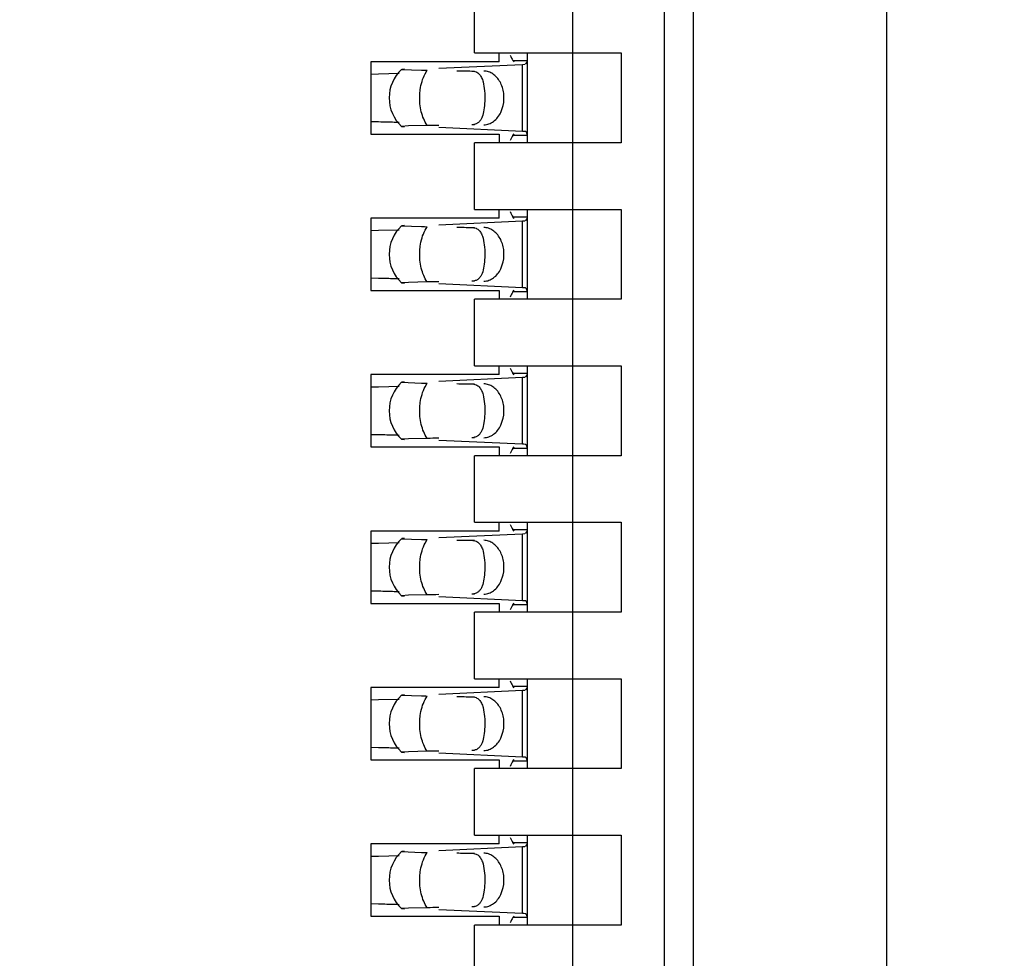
# Model space of a CAD drawing. Header units: inches. Extents: x 0 to 22, y 0 to 17.
# Tile 32 of 61: x 4.04 to 4.238, y 8.944 to 9.133. Entities that reach past the tile are written whole.
import ezdxf

# ---------------------------------------------------------------- set-up
doc = ezdxf.new("R2010")
doc.units = ezdxf.units.IN
doc.header["$LTSCALE"] = 1.21
doc.header["$MEASUREMENT"] = 0
doc.layers.get('0').update_dxf_attribs({"linetype": 'CONTINUOUS'})
doc.layers.add('DIMENSIONS', color=7, linetype='CONTINUOUS')
doc.styles.get("Standard").update_dxf_attribs({"font": 'txt', "width": 0.8})
doc.dimstyles.new('DIMSTYLE_1', dxfattribs={"dimtxt": 0.125, "dimasz": 0.18, "dimexe": 0.18, "dimexo": 0.0625, "dimgap": 0.09, "dimtad": 0, "dimtih": 1, "dimtoh": 1, "dimdec": 3, "dimzin": 4, "dimdsep": 46, "dimtxsty": 'STANDARD', "dimblk": '_FILLED', "dimblk1": '_FILLED', "dimblk2": '_FILLED', "dimcen": 0.09, "dimadec": 0, "dimazin": 0, "dimtp": 0.01, "dimtm": 0.01, "dimtfac": 1, "dimtdec": 3, "dimtofl": 0, "dimtmove": 0, "dimatfit": 3, "dimldrblk": '_FILLED', "dimfxl": 1, "dimtolj": 1, "dimtzin": 4, "dimarcsym": 0})

# ---------------------------------------------------------------- blocks, each defined once
blk = doc.blocks.new('*D16')
at = {"layer": 'DIMENSIONS', "color": 2, "linetype": 'CONTINUOUS'}
blk.add_line((4.337998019, 6.2692184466), (3.445098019, 6.2692184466), dxfattribs=at)
at = {"layer": 'DIMENSIONS', "color": 2, "linetype": 'CONTINUOUS', "insert": (3.382598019, 6.3317184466), "char_height": 0.125, "width": 1.525, "attachment_point": 3, "line_spacing_factor": 0.9}
blk.add_mtext('-4.822{\\Ftxt.shx;\\W1.000000;\\H0.125000; }[122.48]', dxfattribs=at)
blk = doc.blocks.new('_FILLED')
at = {"color": 0, "linetype": 'BYBLOCK'}
blk.add_solid([(0, 0), (-1, 0.1736111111), (-1, -0.1736111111)], dxfattribs=at)
blk = doc.blocks.new('*D17')
at = {"layer": 'DIMENSIONS', "color": 2, "linetype": 'CONTINUOUS'}
for p, q in [((3.7807905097, 6.1477749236), (3.6201636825, 5.9958963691)), ((4.326098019, 6.1477749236), (3.7807905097, 6.1477749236)), ((3.6201636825, 5.9958963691), (3.445098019, 5.9958963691))]:
    blk.add_line(p, q, dxfattribs=at)
at = {"layer": 'DIMENSIONS', "color": 2, "linetype": 'CONTINUOUS', "insert": (3.382598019, 6.0583963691), "char_height": 0.125, "width": 1.525, "attachment_point": 3, "line_spacing_factor": 0.9}
blk.add_mtext('-4.943{\\Ftxt.shx;\\W1.000000;\\H0.125000; }[125.56]', dxfattribs=at)

msp = doc.modelspace()

# ---------------------------------------------------------------- linework, layer by layer
at = {"color": 7, "linetype": 'CONTINUOUS'}
for p, q in [((4.2143854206, 10.282284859), (4.2143854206, 7.0781520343)), ((4.1755444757, 7.385423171), (4.1755444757, 10.2200688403)), ((4.1696389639, 10.1019586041), (4.1696389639, 7.5035334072)), ((4.1511350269, 10.0885727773), (4.1511350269, 7.516919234)), ((4.1314499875, 9.1267617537), (4.1314499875, 9.1401475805)), ((4.1314499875, 9.1267617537), (4.1609775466, 9.1267617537)), ((4.1364106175, 9.1249901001), (4.1364106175, 9.1267617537)), ((4.1420799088, 9.1086515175), (4.1420799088, 9.1267617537)), ((4.1609775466, 9.1267617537), (4.1609775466, 9.1086515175)), ((4.1105838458, 9.1249901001), (4.1105838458, 9.110423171)), ((4.1364106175, 9.1249901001), (4.1105838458, 9.1249901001)), ((4.1242299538, 9.1236647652), (4.141113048, 9.1244488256)), ((4.1391347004, 9.1252683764), (4.1420799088, 9.1252683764)), ((4.1394246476, 9.1249412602), (4.1391347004, 9.1252683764)), ((4.1411130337, 9.1244492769), (4.1415281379, 9.1244711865)), ((4.1416927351, 9.1244801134), (4.1420382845, 9.124883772)), ((4.1420382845, 9.124883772), (4.1420799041, 9.1252564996)), ((4.1420799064, 9.1252580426), (4.1420789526, 9.1253266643)), ((4.1106000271, 9.1225200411), (4.1121165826, 9.1225521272)), ((4.1121165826, 9.1225521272), (4.1162747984, 9.122662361)), ((4.1167300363, 9.1234436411), (4.1207671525, 9.123290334)), ((4.1173599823, 9.1234961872), (4.1167799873, 9.1234571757)), ((4.1367262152, 9.1148007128), (4.1372032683, 9.1161933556)), ((4.1121165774, 9.1128612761), (4.1106000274, 9.1128933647)), ((4.1181465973, 9.1120616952), (4.1167301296, 9.1119695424)), ((4.1167301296, 9.1119695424), (4.1173600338, 9.1119170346)), ((4.1218945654, 9.1121416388), (4.1181465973, 9.1120616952)), ((4.1313021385, 9.1123347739), (4.1308702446, 9.1122932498)), ((4.1105838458, 9.110423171), (4.1364106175, 9.110423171)), ((4.141113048, 9.1109644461), (4.1242299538, 9.111748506)), ((4.1364106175, 9.110423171), (4.1364106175, 9.1086515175)), ((4.1391347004, 9.1101448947), (4.1394246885, 9.1104720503)), ((4.1420799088, 9.1101448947), (4.1391347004, 9.1101448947)), ((4.1416927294, 9.1109311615), (4.1413348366, 9.1109530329)), ((4.1419108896, 9.1107915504), (4.1416927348, 9.1109330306)), ((4.1420799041, 9.110156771), (4.1419108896, 9.1107915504)), ((4.1420789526, 9.1100866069), (4.1420799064, 9.1101552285)), ((4.1314499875, 9.0952656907), (4.1314499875, 9.1086515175)), ((4.1609775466, 9.1086515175), (4.1314499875, 9.1086515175)), ((4.1314499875, 9.0952656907), (4.1609775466, 9.0952656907)), ((4.1364106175, 9.0934940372), (4.1364106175, 9.0952656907)), ((4.1420799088, 9.0771554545), (4.1420799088, 9.0952656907)), ((4.1609775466, 9.0952656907), (4.1609775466, 9.0771554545)), ((4.1105838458, 9.0934940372), (4.1105838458, 9.078927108)), ((4.1364106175, 9.0934940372), (4.1105838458, 9.0934940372)), ((4.1242299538, 9.0921687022), (4.141113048, 9.0929527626)), ((4.1391347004, 9.0937723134), (4.1420799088, 9.0937723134)), ((4.1394246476, 9.0934451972), (4.1391347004, 9.0937723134)), ((4.1411130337, 9.0929532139), (4.1415281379, 9.0929751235)), ((4.1416927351, 9.0929840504), (4.1420382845, 9.093387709)), ((4.1420382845, 9.093387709), (4.1420799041, 9.0937604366)), ((4.1420799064, 9.0937619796), (4.1420789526, 9.0938306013)), ((4.1106000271, 9.0910239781), (4.1121165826, 9.0910560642)), ((4.1121165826, 9.0910560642), (4.1162747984, 9.091166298)), ((4.1167300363, 9.0919475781), (4.1207671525, 9.091794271)), ((4.1173599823, 9.0920001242), (4.1167799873, 9.0919611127)), ((4.1367262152, 9.0833046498), (4.1372032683, 9.0846972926)), ((4.1121165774, 9.0813652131), (4.1106000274, 9.0813973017)), ((4.1181465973, 9.0805656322), (4.1167301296, 9.0804734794)), ((4.1167301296, 9.0804734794), (4.1173600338, 9.0804209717)), ((4.1218945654, 9.0806455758), (4.1181465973, 9.0805656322)), ((4.141113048, 9.0794683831), (4.1242299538, 9.0802524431)), ((4.1313021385, 9.0808387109), (4.1308702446, 9.0807971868)), ((4.1105838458, 9.078927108), (4.1364106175, 9.078927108)), ((4.1364106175, 9.078927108), (4.1364106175, 9.0771554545)), ((4.1391347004, 9.0786488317), (4.1394246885, 9.0789759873)), ((4.1420799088, 9.0786488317), (4.1391347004, 9.0786488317)), ((4.1416927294, 9.0794350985), (4.1413348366, 9.0794569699)), ((4.1419108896, 9.0792954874), (4.1416927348, 9.0794369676)), ((4.1420799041, 9.078660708), (4.1419108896, 9.0792954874)), ((4.1420789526, 9.0785905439), (4.1420799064, 9.0786591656)), ((4.1314499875, 9.0637696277), (4.1314499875, 9.0771554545)), ((4.1609775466, 9.0771554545), (4.1314499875, 9.0771554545)), ((4.1314499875, 9.0637696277), (4.1609775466, 9.0637696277)), ((4.1364106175, 9.0619979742), (4.1364106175, 9.0637696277)), ((4.1420799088, 9.0456593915), (4.1420799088, 9.0637696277)), ((4.1609775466, 9.0637696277), (4.1609775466, 9.0456593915)), ((4.1105838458, 9.0619979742), (4.1105838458, 9.047431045)), ((4.1364106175, 9.0619979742), (4.1105838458, 9.0619979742)), ((4.1167300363, 9.0604515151), (4.1207671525, 9.060298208)), ((4.1173599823, 9.0605040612), (4.1167799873, 9.0604650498)), ((4.1242299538, 9.0606726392), (4.141113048, 9.0614566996)), ((4.1391347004, 9.0622762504), (4.1420799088, 9.0622762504)), ((4.1394246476, 9.0619491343), (4.1391347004, 9.0622762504)), ((4.1411130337, 9.0614571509), (4.1415281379, 9.0614790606)), ((4.1416927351, 9.0614879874), (4.1420382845, 9.061891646)), ((4.1420382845, 9.061891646), (4.1420799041, 9.0622643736)), ((4.1420799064, 9.0622659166), (4.1420789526, 9.0623345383)), ((4.1106000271, 9.0595279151), (4.1121165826, 9.0595600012)), ((4.1121165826, 9.0595600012), (4.1162747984, 9.059670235)), ((4.1367262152, 9.0518085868), (4.1372032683, 9.0532012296)), ((4.1121165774, 9.0498691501), (4.1106000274, 9.0499012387)), ((4.1181465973, 9.0490695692), (4.1167301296, 9.0489774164)), ((4.1167301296, 9.0489774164), (4.1173600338, 9.0489249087)), ((4.1218945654, 9.0491495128), (4.1181465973, 9.0490695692)), ((4.141113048, 9.0479723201), (4.1242299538, 9.0487563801)), ((4.1313021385, 9.0493426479), (4.1308702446, 9.0493011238)), ((4.1105838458, 9.047431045), (4.1364106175, 9.047431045)), ((4.1364106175, 9.047431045), (4.1364106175, 9.0456593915)), ((4.1391347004, 9.0471527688), (4.1394246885, 9.0474799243)), ((4.1420799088, 9.0471527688), (4.1391347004, 9.0471527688)), ((4.1416927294, 9.0479390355), (4.1413348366, 9.0479609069)), ((4.1419108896, 9.0477994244), (4.1416927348, 9.0479409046)), ((4.1420799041, 9.047164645), (4.1419108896, 9.0477994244)), ((4.1420789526, 9.0470944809), (4.1420799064, 9.0471631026)), ((4.1314499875, 9.0322735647), (4.1314499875, 9.0456593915)), ((4.1609775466, 9.0456593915), (4.1314499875, 9.0456593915)), ((4.1314499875, 9.0322735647), (4.1609775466, 9.0322735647)), ((4.1364106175, 9.0305019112), (4.1364106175, 9.0322735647)), ((4.1391347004, 9.0307801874), (4.1420799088, 9.0307801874)), ((4.1394246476, 9.0304530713), (4.1391347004, 9.0307801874)), ((4.1420382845, 9.030395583), (4.1420799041, 9.0307683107)), ((4.1420799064, 9.0307698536), (4.1420789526, 9.0308384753)), ((4.1420799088, 9.0141633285), (4.1420799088, 9.0322735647)), ((4.1609775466, 9.0322735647), (4.1609775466, 9.0141633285)), ((4.1105838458, 9.0305019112), (4.1105838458, 9.015934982)), ((4.1364106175, 9.0305019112), (4.1105838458, 9.0305019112)), ((4.1167300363, 9.0289554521), (4.1207671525, 9.028802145)), ((4.1173599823, 9.0290079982), (4.1167799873, 9.0289689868)), ((4.1242299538, 9.0291765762), (4.141113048, 9.0299606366)), ((4.1411130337, 9.0299610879), (4.1415281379, 9.0299829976)), ((4.1416927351, 9.0299919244), (4.1420382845, 9.030395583)), ((4.1106000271, 9.0280318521), (4.1121165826, 9.0280639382)), ((4.1121165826, 9.0280639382), (4.1162747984, 9.028174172)), ((4.1367262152, 9.0203125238), (4.1372032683, 9.0217051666)), ((4.1121165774, 9.0183730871), (4.1106000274, 9.0184051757)), ((4.1181465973, 9.0175735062), (4.1167301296, 9.0174813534)), ((4.1167301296, 9.0174813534), (4.1173600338, 9.0174288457)), ((4.1218945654, 9.0176534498), (4.1181465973, 9.0175735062)), ((4.141113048, 9.0164762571), (4.1242299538, 9.0172603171)), ((4.1313021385, 9.0178465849), (4.1308702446, 9.0178050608)), ((4.1105838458, 9.015934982), (4.1364106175, 9.015934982)), ((4.1364106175, 9.015934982), (4.1364106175, 9.0141633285)), ((4.1391347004, 9.0156567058), (4.1394246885, 9.0159838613)), ((4.1420799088, 9.0156567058), (4.1391347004, 9.0156567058)), ((4.1416927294, 9.0164429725), (4.1413348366, 9.0164648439)), ((4.1419108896, 9.0163033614), (4.1416927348, 9.0164448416)), ((4.1420799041, 9.015668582), (4.1419108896, 9.0163033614)), ((4.1420789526, 9.0155984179), (4.1420799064, 9.0156670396)), ((4.1314499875, 9.0007775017), (4.1314499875, 9.0141633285)), ((4.1609775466, 9.0141633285), (4.1314499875, 9.0141633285)), ((4.1105838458, 8.9990058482), (4.1105838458, 8.984438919)), ((4.1364106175, 8.9990058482), (4.1105838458, 8.9990058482)), ((4.1314499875, 9.0007775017), (4.1609775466, 9.0007775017)), ((4.1364106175, 8.9990058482), (4.1364106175, 9.0007775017)), ((4.1391347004, 8.9992841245), (4.1420799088, 8.9992841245)), ((4.1394246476, 8.9989570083), (4.1391347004, 8.9992841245)), ((4.1420382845, 8.99889952), (4.1420799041, 8.9992722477)), ((4.1420799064, 8.9992737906), (4.1420789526, 8.9993424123)), ((4.1420799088, 8.9826672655), (4.1420799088, 9.0007775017)), ((4.1609775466, 9.0007775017), (4.1609775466, 8.9826672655)), ((4.1167300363, 8.9974593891), (4.1207671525, 8.997306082)), ((4.1173599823, 8.9975119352), (4.1167799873, 8.9974729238)), ((4.1242299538, 8.9976805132), (4.141113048, 8.9984645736)), ((4.1411130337, 8.9984650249), (4.1415281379, 8.9984869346)), ((4.1416927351, 8.9984958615), (4.1420382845, 8.99889952)), ((4.1106000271, 8.9965357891), (4.1121165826, 8.9965678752)), ((4.1121165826, 8.9965678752), (4.1162747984, 8.996678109)), ((4.1367262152, 8.9888164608), (4.1372032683, 8.9902091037)), ((4.1121165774, 8.9868770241), (4.1106000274, 8.9869091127)), ((4.1181465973, 8.9860774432), (4.1167301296, 8.9859852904)), ((4.1167301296, 8.9859852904), (4.1173600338, 8.9859327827)), ((4.1218945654, 8.9861573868), (4.1181465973, 8.9860774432)), ((4.141113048, 8.9849801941), (4.1242299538, 8.9857642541)), ((4.1313021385, 8.9863505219), (4.1308702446, 8.9863089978)), ((4.1105838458, 8.984438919), (4.1364106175, 8.984438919)), ((4.1364106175, 8.984438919), (4.1364106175, 8.9826672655)), ((4.1391347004, 8.9841606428), (4.1394246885, 8.9844877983)), ((4.1420799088, 8.9841606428), (4.1391347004, 8.9841606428)), ((4.1416927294, 8.9849469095), (4.1413348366, 8.9849687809)), ((4.1419108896, 8.9848072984), (4.1416927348, 8.9849487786)), ((4.1420799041, 8.9841725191), (4.1419108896, 8.9848072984)), ((4.1420789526, 8.9841023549), (4.1420799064, 8.9841709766)), ((4.1314499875, 8.9692814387), (4.1314499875, 8.9826672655)), ((4.1609775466, 8.9826672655), (4.1314499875, 8.9826672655)), ((4.1314499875, 8.9692814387), (4.1609775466, 8.9692814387)), ((4.1364106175, 8.9675097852), (4.1364106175, 8.9692814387)), ((4.1420799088, 8.9511712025), (4.1420799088, 8.9692814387)), ((4.1609775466, 8.9692814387), (4.1609775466, 8.9511712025)), ((4.1105838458, 8.9675097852), (4.1105838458, 8.9529428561)), ((4.1364106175, 8.9675097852), (4.1105838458, 8.9675097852)), ((4.1391347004, 8.9677880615), (4.1420799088, 8.9677880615)), ((4.1394246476, 8.9674609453), (4.1391347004, 8.9677880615)), ((4.1416927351, 8.9669997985), (4.1420382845, 8.967403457)), ((4.1420382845, 8.967403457), (4.1420799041, 8.9677761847)), ((4.1420799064, 8.9677777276), (4.1420789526, 8.9678463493)), ((4.1167300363, 8.9659633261), (4.1207671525, 8.965810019)), ((4.1173599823, 8.9660158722), (4.1167799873, 8.9659768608)), ((4.1242299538, 8.9661844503), (4.141113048, 8.9669685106)), ((4.1411130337, 8.9669689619), (4.1415281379, 8.9669908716)), ((4.1106000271, 8.9650397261), (4.1121165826, 8.9650718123)), ((4.1121165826, 8.9650718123), (4.1162747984, 8.965182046)), ((4.1367262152, 8.9573203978), (4.1372032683, 8.9587130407)), ((4.1121165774, 8.9553809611), (4.1106000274, 8.9554130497)), ((4.1181465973, 8.9545813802), (4.1167301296, 8.9544892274)), ((4.1167301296, 8.9544892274), (4.1173600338, 8.9544367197)), ((4.1218945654, 8.9546613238), (4.1181465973, 8.9545813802)), ((4.141113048, 8.9534841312), (4.1242299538, 8.9542681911)), ((4.1313021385, 8.9548544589), (4.1308702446, 8.9548129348)), ((4.1416927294, 8.9534508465), (4.1413348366, 8.9534727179)), ((4.1419108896, 8.9533112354), (4.1416927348, 8.9534527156)), ((4.1105838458, 8.9529428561), (4.1364106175, 8.9529428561)), ((4.1364106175, 8.9529428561), (4.1364106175, 8.9511712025)), ((4.1391347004, 8.9526645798), (4.1394246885, 8.9529917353)), ((4.1420799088, 8.9526645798), (4.1391347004, 8.9526645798)), ((4.1420799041, 8.9526764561), (4.1419108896, 8.9533112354)), ((4.1420789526, 8.9526062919), (4.1420799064, 8.9526749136)), ((4.1314499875, 8.9377853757), (4.1314499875, 8.9511712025)), ((4.1609775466, 8.9511712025), (4.1314499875, 8.9511712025))]:
    msp.add_line(p, q, dxfattribs=at)
at = {"color": 9, "linetype": 'CONTINUOUS'}
for p, q in [((4.141113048, 9.1109644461), (4.141113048, 9.1244488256)), ((4.1214830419, 9.1225600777), (4.1218945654, 9.1232716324)), ((4.1308702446, 9.1231200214), (4.1314499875, 9.1231200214)), ((4.1314499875, 9.1122932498), (4.1308702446, 9.1122932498)), ((4.141113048, 9.0794683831), (4.141113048, 9.0929527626)), ((4.1214830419, 9.0910640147), (4.1218945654, 9.0917755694)), ((4.1308702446, 9.0916239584), (4.1314499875, 9.0916239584)), ((4.1314499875, 9.0807971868), (4.1308702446, 9.0807971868)), ((4.141113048, 9.0479723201), (4.141113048, 9.0614566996)), ((4.1214830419, 9.0595679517), (4.1218945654, 9.0602795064)), ((4.1308702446, 9.0601278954), (4.1314499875, 9.0601278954)), ((4.1314499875, 9.0493011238), (4.1308702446, 9.0493011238)), ((4.1214830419, 9.0280718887), (4.1218945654, 9.0287834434)), ((4.141113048, 9.0164762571), (4.141113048, 9.0299606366)), ((4.1308702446, 9.0286318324), (4.1314499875, 9.0286318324)), ((4.1314499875, 9.0178050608), (4.1308702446, 9.0178050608)), ((4.1214830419, 8.9965758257), (4.1218945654, 8.9972873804)), ((4.1308702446, 8.9971357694), (4.1314499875, 8.9971357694)), ((4.141113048, 8.9849801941), (4.141113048, 8.9984645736)), ((4.1314499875, 8.9863089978), (4.1308702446, 8.9863089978)), ((4.1214830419, 8.9650797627), (4.1218945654, 8.9657913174)), ((4.1308702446, 8.9656397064), (4.1314499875, 8.9656397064)), ((4.141113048, 8.9534841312), (4.141113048, 8.9669685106)), ((4.1314499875, 8.9548129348), (4.1308702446, 8.9548129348))]:
    msp.add_line(p, q, dxfattribs=at)
at = {"color": 7, "linetype": 'CONTINUOUS'}
for centre, radius, start, end in [((4.1221232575, 9.1177066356), 0.0078740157, 133.2313990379, 226.7695386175), ((4.1284767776, 9.5540687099), 0.4308473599, 268.9746889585, 269.1246374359), ((4.099578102, 8.5439230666), 0.5690763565, 88.5671778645, 88.737498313), ((4.1053529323, 8.7712250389), 0.3417010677, 88.3363875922, 88.5821634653), ((4.1076566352, 8.8515680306), 0.2613250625, 88.110127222, 88.3298669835), ((4.1395348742, 9.0767805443), 0.0342198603, 86.9848544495, 87.3566322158), ((4.1221232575, 9.0862105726), 0.0078740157, 133.2313990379, 226.7695386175), ((4.1284767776, 9.5225726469), 0.4308473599, 268.9746889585, 269.1246374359), ((4.099578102, 8.5124270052), 0.5690763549, 88.5671778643, 88.7374983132), ((4.1053529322, 8.7397289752), 0.3417010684, 88.3363875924, 88.582163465), ((4.1076566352, 8.8200719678), 0.2613250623, 88.110127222, 88.3298669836), ((4.1395348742, 9.0452844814), 0.0342198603, 86.9848544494, 87.3566322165), ((4.1221232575, 9.0547145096), 0.0078740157, 133.2313990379, 226.7695386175), ((4.1284767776, 9.491076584), 0.4308473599, 268.9746889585, 269.1246374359), ((4.099578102, 8.4809309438), 0.5690763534, 88.5671778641, 88.7374983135), ((4.1053529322, 8.7082329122), 0.3417010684, 88.3363875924, 88.582163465), ((4.1076566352, 8.7885759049), 0.2613250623, 88.110127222, 88.3298669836), ((4.1395348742, 9.0137884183), 0.0342198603, 86.9848544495, 87.3566322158), ((4.1221232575, 9.0232184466), 0.0078740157, 133.2313990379, 226.7695386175), ((4.1284767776, 9.4595805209), 0.4308473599, 268.9746889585, 269.1246374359), ((4.099578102, 8.4494348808), 0.5690763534, 88.5671778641, 88.7374983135), ((4.1053529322, 8.6767368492), 0.3417010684, 88.3363875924, 88.582163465), ((4.1076566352, 8.7570798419), 0.2613250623, 88.110127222, 88.3298669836), ((4.1395348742, 8.9822923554), 0.0342198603, 86.9848544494, 87.3566322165), ((4.1221232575, 8.9917223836), 0.0078740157, 133.2313990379, 226.7695386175), ((4.1284767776, 9.4280844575), 0.4308473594, 268.9746889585, 269.1246374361), ((4.099578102, 8.4179388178), 0.5690763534, 88.5671778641, 88.7374983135), ((4.1053529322, 8.6452407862), 0.3417010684, 88.3363875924, 88.582163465), ((4.1076566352, 8.7255837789), 0.2613250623, 88.110127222, 88.3298669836), ((4.1395348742, 8.950796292), 0.0342198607, 86.9848544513, 87.356632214), ((4.1221232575, 8.9602263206), 0.0078740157, 133.2313990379, 226.7695386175), ((4.1284767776, 9.396588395), 0.4308473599, 268.9746889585, 269.1246374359), ((4.099578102, 8.3864427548), 0.5690763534, 88.5671778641, 88.7374983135), ((4.1053529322, 8.613744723), 0.3417010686, 88.3363875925, 88.5821634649), ((4.1076566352, 8.6940877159), 0.2613250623, 88.110127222, 88.3298669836), ((4.1395348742, 8.9193002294), 0.0342198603, 86.9848544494, 87.3566322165)]:
    msp.add_arc(centre, radius, start, end, dxfattribs=at)
for centre, major_axis, ratio, start_param, end_param in [((4.140272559, 9.1362895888), (0, 0.0118110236), 0.2679491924, -3.706593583, -3.5093685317), ((4.4585299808, 9.1177066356), (0.4711895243, -0.0078735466), 0.0001824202, -2.3486536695, -2.3397535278), ((4.4585299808, 9.1177066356), (0.4711895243, 0.0078735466), 0.0001824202, 2.359501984, 2.366612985), ((4.140272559, 9.0991236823), (0, 0.0118110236), 0.2679491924, 0.3677758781, 0.564998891), ((4.140272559, 9.1047935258), (0, 0.0118110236), 0.2679491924, -3.706593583, -3.5093685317), ((4.4585299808, 9.0862105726), (0.4711895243, -0.0078735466), 0.0001824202, -2.3486536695, -2.3397535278), ((4.4585299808, 9.0862105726), (0.4711895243, 0.0078735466), 0.0001824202, 2.359501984, 2.366612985), ((4.140272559, 9.0676276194), (0, 0.0118110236), 0.2679491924, 0.3677758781, 0.564998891), ((4.140272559, 9.0732974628), (0, 0.0118110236), 0.2679491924, -3.706593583, -3.5093685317), ((4.4585299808, 9.0547145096), (0.4711895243, -0.0078735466), 0.0001824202, -2.3486536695, -2.3397535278), ((4.4585299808, 9.0547145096), (0.4711895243, 0.0078735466), 0.0001824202, 2.359501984, 2.366612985), ((4.140272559, 9.0361315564), (0, 0.0118110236), 0.2679491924, 0.3677758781, 0.564998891), ((4.140272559, 9.0418013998), (0, 0.0118110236), 0.2679491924, -3.706593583, -3.5093685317), ((4.4585299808, 9.0232184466), (0.4711895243, -0.0078735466), 0.0001824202, -2.3486536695, -2.3397535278), ((4.4585299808, 9.0232184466), (0.4711895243, 0.0078735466), 0.0001824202, 2.359501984, 2.366612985), ((4.140272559, 9.0046354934), (0, 0.0118110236), 0.2679491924, 0.3677758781, 0.564998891), ((4.140272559, 9.0103053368), (0, 0.0118110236), 0.2679491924, -3.706593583, -3.5093685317), ((4.4585299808, 8.9917223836), (0.4711895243, -0.0078735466), 0.0001824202, -2.3486536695, -2.3397535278), ((4.4585299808, 8.9917223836), (0.4711895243, 0.0078735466), 0.0001824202, 2.359501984, 2.366612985), ((4.140272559, 8.9731394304), (0, 0.0118110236), 0.2679491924, 0.3677758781, 0.564998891), ((4.140272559, 8.9788092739), (0, 0.0118110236), 0.2679491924, -3.706593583, -3.5093685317), ((4.4585299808, 8.9602263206), (0.4711895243, -0.0078735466), 0.0001824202, -2.3486536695, -2.3397535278), ((4.4585299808, 8.9602263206), (0.4711895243, 0.0078735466), 0.0001824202, 2.359501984, 2.366612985), ((4.140272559, 8.9416433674), (0, 0.0118110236), 0.2679491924, 0.3677758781, 0.564998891)]:
    msp.add_ellipse(centre, major_axis=major_axis, ratio=ratio, start_param=start_param, end_param=end_param, dxfattribs=at)
at = {"color": 9, "linetype": 'CONTINUOUS'}
for points, knots in [([(4.120398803, 9.1181817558), (4.1204143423, 9.1185751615), (4.1205477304, 9.1200785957), (4.1209747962, 9.1215664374), (4.1214830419, 9.1225600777)], [0, 0, 0, 0, 0.260772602, 1, 1, 1, 1]), ([(4.1218945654, 9.1121416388), (4.1213458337, 9.1129822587), (4.1205529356, 9.1149729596), (4.1203556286, 9.1170887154), (4.120398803, 9.1181817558)], [0, 0, 0, 0, 0.4785423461, 1, 1, 1, 1]), ([(4.120398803, 9.0866856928), (4.1204143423, 9.0870790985), (4.1205477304, 9.0885825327), (4.1209747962, 9.0900703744), (4.1214830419, 9.0910640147)], [0, 0, 0, 0, 0.260772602, 1, 1, 1, 1]), ([(4.1218945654, 9.0806455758), (4.1213458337, 9.0814861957), (4.1205529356, 9.0834768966), (4.1203556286, 9.0855926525), (4.120398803, 9.0866856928)], [0, 0, 0, 0, 0.4785423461, 1, 1, 1, 1]), ([(4.120398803, 9.0551896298), (4.1204143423, 9.0555830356), (4.1205477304, 9.0570864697), (4.1209747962, 9.0585743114), (4.1214830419, 9.0595679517)], [0, 0, 0, 0, 0.260772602, 1, 1, 1, 1]), ([(4.1218945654, 9.0491495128), (4.1213458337, 9.0499901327), (4.1205529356, 9.0519808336), (4.1203556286, 9.0540965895), (4.120398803, 9.0551896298)], [0, 0, 0, 0, 0.4785423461, 1, 1, 1, 1]), ([(4.120398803, 9.0236935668), (4.1204143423, 9.0240869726), (4.1205477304, 9.0255904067), (4.1209747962, 9.0270782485), (4.1214830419, 9.0280718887)], [0, 0, 0, 0, 0.260772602, 1, 1, 1, 1]), ([(4.1218945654, 9.0176534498), (4.1213458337, 9.0184940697), (4.1205529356, 9.0204847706), (4.1203556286, 9.0226005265), (4.120398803, 9.0236935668)], [0, 0, 0, 0, 0.4785423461, 1, 1, 1, 1]), ([(4.120398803, 8.9921975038), (4.1204143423, 8.9925909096), (4.1205477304, 8.9940943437), (4.1209747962, 8.9955821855), (4.1214830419, 8.9965758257)], [0, 0, 0, 0, 0.260772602, 1, 1, 1, 1]), ([(4.1218945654, 8.9861573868), (4.1213458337, 8.9869980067), (4.1205529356, 8.9889887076), (4.1203556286, 8.9911044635), (4.120398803, 8.9921975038)], [0, 0, 0, 0, 0.4785423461, 1, 1, 1, 1]), ([(4.120398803, 8.9607014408), (4.1204143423, 8.9610948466), (4.1205477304, 8.9625982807), (4.1209747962, 8.9640861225), (4.1214830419, 8.9650797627)], [0, 0, 0, 0, 0.260772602, 1, 1, 1, 1]), ([(4.1218945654, 8.9546613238), (4.1213458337, 8.9555019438), (4.1205529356, 8.9574926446), (4.1203556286, 8.9596084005), (4.120398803, 8.9607014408)], [0, 0, 0, 0, 0.4785423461, 1, 1, 1, 1])]:
    msp.add_open_spline(points, degree=3, knots=knots, dxfattribs=at)
at = {"color": 7, "linetype": 'CONTINUOUS'}
for points, knots in [([(4.1308702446, 9.1231200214), (4.1311634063, 9.1231150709), (4.1315965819, 9.123042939), (4.1320848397, 9.1227732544), (4.1324885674, 9.1224203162), (4.1328773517, 9.1218065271), (4.1330664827, 9.1212501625), (4.1331482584, 9.1209480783)], [0, 0, 0, 0, 0.2575080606, 0.3729976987, 0.4863784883, 0.7251431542, 1, 1, 1, 1]), ([(4.1372032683, 9.1161933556), (4.1373803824, 9.1169970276), (4.1374462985, 9.1186502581), (4.1368386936, 9.1205958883), (4.1359654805, 9.1218462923), (4.1351776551, 9.1225515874), (4.1342813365, 9.1230032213), (4.1336358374, 9.1231147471), (4.1333202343, 9.1231200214)], [0, 0, 0, 0, 0.2761150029, 0.5429829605, 0.6674054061, 0.7841211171, 0.8940953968, 1, 1, 1, 1]), ([(4.1331482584, 9.1209480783), (4.1333084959, 9.1203561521), (4.1334948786, 9.1190528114), (4.1335217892, 9.1177424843), (4.1334954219, 9.1170477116)], [0, 0, 0, 0, 0.468650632, 1, 1, 1, 1]), ([(4.1334954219, 9.1170477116), (4.1334731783, 9.1164615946), (4.133378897, 9.1153861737), (4.1330873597, 9.1141212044), (4.1327031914, 9.1133117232), (4.1323444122, 9.1128401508), (4.1318726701, 9.112491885), (4.1314985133, 9.1123708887), (4.1313021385, 9.1123347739)], [0, 0, 0, 0, 0.3145836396, 0.5783093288, 0.6903244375, 0.7929302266, 0.8929102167, 1, 1, 1, 1]), ([(4.1333202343, 9.1122932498), (4.1336602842, 9.1122989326), (4.1343580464, 9.1124283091), (4.1353140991, 9.1129510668), (4.1361348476, 9.1137600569), (4.1365501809, 9.1144351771), (4.1367262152, 9.1148007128)], [0, 0, 0, 0, 0.229791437, 0.4696702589, 0.7258733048, 1, 1, 1, 1]), ([(4.1308702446, 9.0916239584), (4.1311634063, 9.0916190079), (4.1315965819, 9.091546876), (4.1320848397, 9.0912771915), (4.1324885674, 9.0909242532), (4.1328773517, 9.0903104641), (4.1330664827, 9.0897540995), (4.1331482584, 9.0894520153)], [0, 0, 0, 0, 0.2575080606, 0.3729976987, 0.4863784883, 0.7251431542, 1, 1, 1, 1]), ([(4.1372032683, 9.0846972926), (4.1373803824, 9.0855009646), (4.1374462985, 9.0871541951), (4.1368386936, 9.0890998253), (4.1359654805, 9.0903502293), (4.1351776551, 9.0910555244), (4.1342813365, 9.0915071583), (4.1336358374, 9.0916186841), (4.1333202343, 9.0916239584)], [0, 0, 0, 0, 0.2761150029, 0.5429829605, 0.6674054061, 0.7841211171, 0.8940953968, 1, 1, 1, 1]), ([(4.1331482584, 9.0894520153), (4.1333084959, 9.0888600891), (4.1334948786, 9.0875567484), (4.1335217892, 9.0862464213), (4.1334954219, 9.0855516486)], [0, 0, 0, 0, 0.468650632, 1, 1, 1, 1]), ([(4.1334954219, 9.0855516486), (4.1334731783, 9.0849655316), (4.133378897, 9.0838901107), (4.1330873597, 9.0826251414), (4.1327031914, 9.0818156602), (4.1323444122, 9.0813440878), (4.1318726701, 9.080995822), (4.1314985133, 9.0808748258), (4.1313021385, 9.0808387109)], [0, 0, 0, 0, 0.3145836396, 0.5783093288, 0.6903244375, 0.7929302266, 0.8929102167, 1, 1, 1, 1]), ([(4.1333202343, 9.0807971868), (4.1336602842, 9.0808028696), (4.1343580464, 9.0809322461), (4.1353140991, 9.0814550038), (4.1361348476, 9.0822639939), (4.1365501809, 9.0829391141), (4.1367262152, 9.0833046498)], [0, 0, 0, 0, 0.229791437, 0.4696702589, 0.7258733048, 1, 1, 1, 1]), ([(4.1308702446, 9.0601278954), (4.1311634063, 9.0601229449), (4.1315965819, 9.060050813), (4.1320848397, 9.0597811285), (4.1324885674, 9.0594281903), (4.1328773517, 9.0588144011), (4.1330664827, 9.0582580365), (4.1331482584, 9.0579559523)], [0, 0, 0, 0, 0.2575080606, 0.3729976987, 0.4863784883, 0.7251431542, 1, 1, 1, 1]), ([(4.1372032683, 9.0532012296), (4.1373803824, 9.0540049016), (4.1374462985, 9.0556581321), (4.1368386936, 9.0576037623), (4.1359654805, 9.0588541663), (4.1351776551, 9.0595594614), (4.1342813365, 9.0600110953), (4.1336358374, 9.0601226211), (4.1333202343, 9.0601278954)], [0, 0, 0, 0, 0.2761150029, 0.5429829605, 0.6674054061, 0.7841211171, 0.8940953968, 1, 1, 1, 1]), ([(4.1331482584, 9.0579559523), (4.1333084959, 9.0573640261), (4.1334948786, 9.0560606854), (4.1335217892, 9.0547503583), (4.1334954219, 9.0540555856)], [0, 0, 0, 0, 0.468650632, 1, 1, 1, 1]), ([(4.1334954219, 9.0540555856), (4.1334731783, 9.0534694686), (4.133378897, 9.0523940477), (4.1330873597, 9.0511290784), (4.1327031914, 9.0503195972), (4.1323444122, 9.0498480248), (4.1318726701, 9.049499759), (4.1314985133, 9.0493787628), (4.1313021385, 9.0493426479)], [0, 0, 0, 0, 0.3145836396, 0.5783093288, 0.6903244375, 0.7929302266, 0.8929102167, 1, 1, 1, 1]), ([(4.1333202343, 9.0493011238), (4.1336602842, 9.0493068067), (4.1343580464, 9.0494361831), (4.1353140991, 9.0499589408), (4.1361348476, 9.0507679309), (4.1365501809, 9.0514430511), (4.1367262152, 9.0518085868)], [0, 0, 0, 0, 0.229791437, 0.4696702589, 0.7258733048, 1, 1, 1, 1]), ([(4.1308702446, 9.0286318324), (4.1311634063, 9.028626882), (4.1315965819, 9.02855475), (4.1320848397, 9.0282850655), (4.1324885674, 9.0279321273), (4.1328773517, 9.0273183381), (4.1330664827, 9.0267619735), (4.1331482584, 9.0264598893)], [0, 0, 0, 0, 0.2575080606, 0.3729976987, 0.4863784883, 0.7251431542, 1, 1, 1, 1]), ([(4.1372032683, 9.0217051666), (4.1373803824, 9.0225088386), (4.1374462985, 9.0241620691), (4.1368386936, 9.0261076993), (4.1359654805, 9.0273581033), (4.1351776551, 9.0280633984), (4.1342813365, 9.0285150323), (4.1336358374, 9.0286265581), (4.1333202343, 9.0286318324)], [0, 0, 0, 0, 0.2761150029, 0.5429829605, 0.6674054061, 0.7841211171, 0.8940953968, 1, 1, 1, 1]), ([(4.1331482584, 9.0264598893), (4.1333084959, 9.0258679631), (4.1334948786, 9.0245646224), (4.1335217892, 9.0232542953), (4.1334954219, 9.0225595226)], [0, 0, 0, 0, 0.468650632, 1, 1, 1, 1]), ([(4.1334954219, 9.0225595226), (4.1334731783, 9.0219734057), (4.133378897, 9.0208979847), (4.1330873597, 9.0196330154), (4.1327031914, 9.0188235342), (4.1323444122, 9.0183519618), (4.1318726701, 9.018003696), (4.1314985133, 9.0178826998), (4.1313021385, 9.0178465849)], [0, 0, 0, 0, 0.3145836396, 0.5783093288, 0.6903244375, 0.7929302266, 0.8929102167, 1, 1, 1, 1]), ([(4.1333202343, 9.0178050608), (4.1336602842, 9.0178107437), (4.1343580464, 9.0179401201), (4.1353140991, 9.0184628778), (4.1361348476, 9.0192718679), (4.1365501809, 9.0199469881), (4.1367262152, 9.0203125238)], [0, 0, 0, 0, 0.229791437, 0.4696702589, 0.7258733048, 1, 1, 1, 1]), ([(4.1308702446, 8.9971357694), (4.1311634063, 8.997130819), (4.1315965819, 8.997058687), (4.1320848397, 8.9967890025), (4.1324885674, 8.9964360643), (4.1328773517, 8.9958222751), (4.1330664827, 8.9952659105), (4.1331482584, 8.9949638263)], [0, 0, 0, 0, 0.2575080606, 0.3729976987, 0.4863784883, 0.7251431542, 1, 1, 1, 1]), ([(4.1372032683, 8.9902091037), (4.1373803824, 8.9910127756), (4.1374462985, 8.9926660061), (4.1368386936, 8.9946116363), (4.1359654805, 8.9958620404), (4.1351776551, 8.9965673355), (4.1342813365, 8.9970189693), (4.1336358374, 8.9971304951), (4.1333202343, 8.9971357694)], [0, 0, 0, 0, 0.2761150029, 0.5429829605, 0.6674054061, 0.7841211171, 0.8940953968, 1, 1, 1, 1]), ([(4.1331482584, 8.9949638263), (4.1333084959, 8.9943719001), (4.1334948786, 8.9930685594), (4.1335217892, 8.9917582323), (4.1334954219, 8.9910634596)], [0, 0, 0, 0, 0.468650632, 1, 1, 1, 1]), ([(4.1334954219, 8.9910634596), (4.1334731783, 8.9904773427), (4.133378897, 8.9894019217), (4.1330873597, 8.9881369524), (4.1327031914, 8.9873274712), (4.1323444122, 8.9868558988), (4.1318726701, 8.986507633), (4.1314985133, 8.9863866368), (4.1313021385, 8.9863505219)], [0, 0, 0, 0, 0.3145836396, 0.5783093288, 0.6903244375, 0.7929302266, 0.8929102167, 1, 1, 1, 1]), ([(4.1333202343, 8.9863089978), (4.1336602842, 8.9863146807), (4.1343580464, 8.9864440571), (4.1353140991, 8.9869668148), (4.1361348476, 8.9877758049), (4.1365501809, 8.9884509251), (4.1367262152, 8.9888164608)], [0, 0, 0, 0, 0.229791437, 0.4696702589, 0.7258733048, 1, 1, 1, 1]), ([(4.1308702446, 8.9656397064), (4.1311634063, 8.965634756), (4.1315965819, 8.9655626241), (4.1320848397, 8.9652929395), (4.1324885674, 8.9649400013), (4.1328773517, 8.9643262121), (4.1330664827, 8.9637698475), (4.1331482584, 8.9634677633)], [0, 0, 0, 0, 0.2575080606, 0.3729976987, 0.4863784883, 0.7251431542, 1, 1, 1, 1]), ([(4.1372032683, 8.9587130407), (4.1373803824, 8.9595167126), (4.1374462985, 8.9611699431), (4.1368386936, 8.9631155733), (4.1359654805, 8.9643659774), (4.1351776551, 8.9650712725), (4.1342813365, 8.9655229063), (4.1336358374, 8.9656344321), (4.1333202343, 8.9656397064)], [0, 0, 0, 0, 0.2761150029, 0.5429829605, 0.6674054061, 0.7841211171, 0.8940953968, 1, 1, 1, 1]), ([(4.1331482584, 8.9634677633), (4.1333084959, 8.9628758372), (4.1334948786, 8.9615724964), (4.1335217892, 8.9602621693), (4.1334954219, 8.9595673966)], [0, 0, 0, 0, 0.468650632, 1, 1, 1, 1]), ([(4.1334954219, 8.9595673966), (4.1334731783, 8.9589812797), (4.133378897, 8.9579058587), (4.1330873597, 8.9566408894), (4.1327031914, 8.9558314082), (4.1323444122, 8.9553598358), (4.1318726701, 8.95501157), (4.1314985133, 8.9548905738), (4.1313021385, 8.9548544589)], [0, 0, 0, 0, 0.3145836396, 0.5783093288, 0.6903244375, 0.7929302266, 0.8929102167, 1, 1, 1, 1]), ([(4.1333202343, 8.9548129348), (4.1336602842, 8.9548186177), (4.1343580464, 8.9549479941), (4.1353140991, 8.9554707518), (4.1361348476, 8.9562797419), (4.1365501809, 8.9569548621), (4.1367262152, 8.9573203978)], [0, 0, 0, 0, 0.229791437, 0.4696702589, 0.7258733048, 1, 1, 1, 1])]:
    msp.add_open_spline(points, degree=3, knots=knots, dxfattribs=at)

# ---------------------------------------------------------------- dimensions: what is measured, and where the dimension line sits
at = {"layer": 'DIMENSIONS', "color": 2, "linetype": 'CONTINUOUS'}
for feature_location, offset, origin, picture, middle in [((4.337998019, 6.2692184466), (-0.8928999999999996, 0), (4.400498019, 11.0912184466), '*D16', (2.370098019, 6.2692184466)), ((4.326098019, 6.1477749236), (-0.8809999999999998, -0.15187855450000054), (4.388598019, 11.0912184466), '*D17', (2.370098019, 5.9958963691))]:
    dim = msp.add_ordinate_dim(feature_location=feature_location, offset=offset, dtype=0, origin=origin, text='-<>', dimstyle='DIMSTYLE_1', dxfattribs=at)
    dim.commit()
    dim.dimension.update_dxf_attribs({"geometry": picture, "text_midpoint": middle})

doc.saveas('drawing.dxf')
